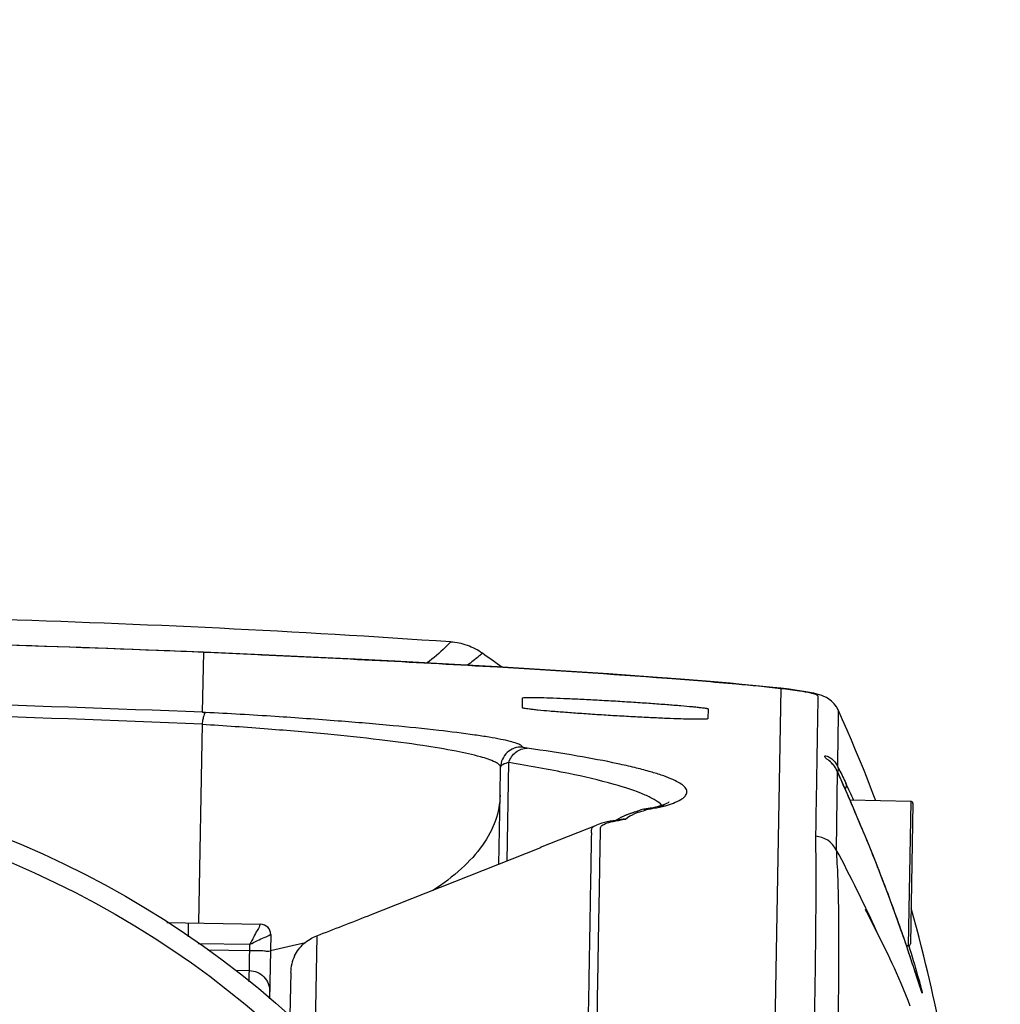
# Model space of a CAD drawing. Header units: millimetres. Extents: x 5828 to 6704, y 123 to 421.
# Tile 229 of 256: x 6452.98 to 6455.35, y 277.12 to 279.51. Entities that reach past the tile are written whole.
import ezdxf

# ---------------------------------------------------------------- set-up
doc = ezdxf.new("R2010")
doc.units = ezdxf.units.MM
doc.layers.add('外形图', color=7, linetype='Continuous')
doc.layers.add('尺寸标注', color=7, linetype='Continuous')
doc.styles.add('微软雅黑', font='msyh.ttc', dxfattribs={"height": 1.5})
doc.dimstyles.new('尺寸标注_1_20比例', dxfattribs={"dimtxt": 1.5, "dimasz": 1.25, "dimexe": 0.5, "dimexo": 0.4, "dimgap": 0.5, "dimtad": 1, "dimdec": 1, "dimlfac": 20, "dimdsep": 46, "dimtxsty": '微软雅黑', "dimcen": 0.09, "dimadec": 0, "dimazin": 0, "dimtp": 0.01, "dimtm": 0.01, "dimtfac": 1, "dimtdec": 1, "dimtofl": 0, "dimtmove": 0, "dimatfit": 3, "dimfxl": 1, "dimtolj": 1, "dimarcsym": 0})

# ---------------------------------------------------------------- blocks, each defined once
blk = doc.blocks.new('*D1094')
at = {"layer": 'Defpoints', "color": 0}
for p in [(6458.0147, 282.1502), (6446.1521, 270.8153), (6458.0147, 270.6863)]:
    blk.add_point(p, dxfattribs=at)
at = {"layer": '尺寸标注', "color": 0, "lineweight": -2}
for p, q in [((6446.1521, 271.2153), (6446.1521, 282.6502)), ((6458.0147, 271.0863), (6458.0147, 282.6502)), ((6447.4021, 282.1502), (6456.7647, 282.1502))]:
    blk.add_line(p, q, dxfattribs=at)
at = {"layer": '尺寸标注', "color": 0}
for points in [[(6447.4021, 282.3585), (6447.4021, 281.9418), (6446.1521, 282.1502)], [(6456.7647, 281.9418), (6456.7647, 282.3585), (6458.0147, 282.1502)]]:
    blk.add_solid(points, dxfattribs=at)
at = {"layer": '尺寸标注', "color": 0, "insert": (6452.2031, 283.4218), "char_height": 1.5, "attachment_point": 5, "style": '微软雅黑'}
blk.add_mtext('\\A1;{\\fAlibaba PuHuiTi 3.0 55 Regular|b0|i0|c134|p18;237.4}', dxfattribs=at)
blk = doc.blocks.new('*D1095')
at = {"layer": 'Defpoints', "color": 0}
for p in [(6458.6099, 287.4405), (6445.5413, 244.9578), (6458.6099, 244.9009)]:
    blk.add_point(p, dxfattribs=at)
at = {"layer": '尺寸标注', "color": 0, "lineweight": -2}
for p, q in [((6445.5413, 245.3578), (6445.5413, 287.9405)), ((6458.6099, 245.3009), (6458.6099, 287.9405)), ((6446.7913, 287.4405), (6457.3599, 287.4405))]:
    blk.add_line(p, q, dxfattribs=at)
at = {"layer": '尺寸标注', "color": 0}
for points in [[(6446.7913, 287.6488), (6446.7913, 287.2322), (6445.5413, 287.4405)], [(6457.3599, 287.2322), (6457.3599, 287.6488), (6458.6099, 287.4405)]]:
    blk.add_solid(points, dxfattribs=at)
at = {"layer": '尺寸标注', "color": 0, "insert": (6451.8537, 288.7121), "char_height": 1.5, "attachment_point": 5, "style": '微软雅黑'}
blk.add_mtext('\\A1;{\\fAlibaba PuHuiTi 3.0 55 Regular|b0|i0|c134|p18;260}', dxfattribs=at)

msp = doc.modelspace()

# ---------------------------------------------------------------- linework, layer by layer
at = {"layer": '外形图', "linetype": 'ByBlock'}
for p, q in [((6453.4224, 277.9775), (6453.4198, 277.8321)), ((6453.5636, 277.9714), (6453.4224, 277.9775)), ((6453.5636, 277.9714), (6453.5635, 277.9714)), ((6453.5635, 277.9714), (6453.5636, 277.9714)), ((6453.6839, 277.9659), (6453.5636, 277.9714)), ((6453.7903, 277.9608), (6453.6839, 277.9659)), ((6453.8859, 277.9559), (6453.7903, 277.9608)), ((6454.0159, 277.9489), (6453.8859, 277.9559)), ((6454.135, 277.9421), (6454.0159, 277.9489)), ((6454.2495, 277.9351), (6454.135, 277.9421)), ((6454.3263, 277.9302), (6454.2495, 277.9351)), ((6454.4035, 277.925), (6454.3263, 277.9302)), ((6454.4781, 277.9198), (6454.4035, 277.925)), ((6454.5786, 277.9123), (6454.4781, 277.9198)), ((6454.5457, 277.9148), (6454.5469, 277.9147)), ((6454.5469, 277.9147), (6454.5458, 277.9148)), ((6454.6406, 277.9073), (6454.5786, 277.9123)), ((6454.8211, 277.8902), (6454.7832, 275.7222)), ((6454.8212, 277.8903), (6454.8211, 277.8902)), ((6454.9037, 277.8777), (6454.9035, 277.8777)), ((6454.9093, 277.8763), (6454.9035, 277.8777)), ((6454.1951, 277.8431), (6454.1956, 277.867)), ((6454.9029, 277.8768), (6454.9031, 277.8767)), ((6453.4274, 277.8318), (6453.4198, 277.8322)), ((6454.6452, 277.8405), (6454.6447, 277.8166)), ((6454.9601, 277.838), (6454.9601, 277.8379)), ((6453.4193, 277.8038), (6453.4109, 277.3213)), ((6454.938, 277.7153), (6454.9378, 277.7155)), ((6454.1412, 277.6313), (6454.1424, 277.6991)), ((6454.158, 277.4714), (6454.1622, 277.7102)), ((6454.9532, 277.6983), (6454.953, 277.6986)), ((6454.9581, 277.6885), (6454.9557, 277.4988)), ((6454.9582, 277.6892), (6454.9581, 277.6885)), ((6454.9582, 277.6893), (6454.9585, 277.6885)), ((6454.9583, 277.689), (6454.9582, 277.6893)), ((6454.9585, 277.6885), (6454.9583, 277.689)), ((6454.9881, 277.621), (6454.9585, 277.6885)), ((6454.9786, 277.6426), (6454.9788, 277.6422)), ((6454.9788, 277.6422), (6454.9786, 277.6426)), ((6454.1383, 277.4636), (6454.1412, 277.6313)), ((6455.0014, 277.59), (6454.9881, 277.621)), ((6455.1363, 277.6163), (6454.989, 277.6188)), ((6455.1363, 277.6163), (6455.1302, 277.2663)), ((6454.4702, 277.5909), (6454.4684, 277.5904)), ((6454.4721, 277.5915), (6454.4702, 277.5909)), ((6454.4998, 277.5988), (6454.4894, 277.5972)), ((6455.1412, 277.6112), (6455.1353, 277.2712)), ((6454.4664, 277.5898), (6454.4642, 277.5891)), ((6454.4684, 277.5904), (6454.4664, 277.5898)), ((6455.0139, 277.5606), (6455.0014, 277.59)), ((6454.2393, 277.5056), (6454.3749, 277.559)), ((6455.0257, 277.5324), (6455.0139, 277.5606)), ((6455.0368, 277.5052), (6455.0257, 277.5324)), ((6454.2392, 277.5033), (6453.8222, 277.3392)), ((6454.2393, 277.5056), (6454.2392, 277.5033)), ((6455.0472, 277.4792), (6455.0368, 277.5052)), ((6455.0571, 277.4542), (6455.0472, 277.4792)), ((6455.0664, 277.4303), (6455.0571, 277.4542)), ((6455.075, 277.4077), (6455.0664, 277.4303)), ((6455.083, 277.3865), (6455.075, 277.4077)), ((6455.0903, 277.3667), (6455.083, 277.3865)), ((6455.097, 277.3483), (6455.0903, 277.3667)), ((6455.1428, 277.3365), (6455.1368, 277.3576)), ((6455.0658, 277.2762), (6455.0295, 277.3481)), ((6455.1051, 277.3257), (6455.097, 277.3483)), ((6455.1499, 277.3107), (6455.1428, 277.3365)), ((6453.3339, 277.3227), (6453.5609, 277.3187)), ((6453.3859, 277.3218), (6453.3853, 277.2879)), ((6455.1124, 277.3051), (6455.1051, 277.3257)), ((6455.119, 277.2861), (6455.1124, 277.3051)), ((6455.1564, 277.2862), (6455.1499, 277.3107)), ((6453.5855, 277.2933), (6453.5827, 277.1374)), ((6453.6972, 277.2906), (6453.6928, 277.0403)), ((6455.1264, 277.2646), (6455.119, 277.2861)), ((6455.1624, 277.2628), (6455.1564, 277.2862)), ((6453.4096, 277.2722), (6453.535, 277.27)), ((6453.5335, 277.1791), (6453.535, 277.27)), ((6455.0735, 277.2607), (6455.0658, 277.2762)), ((6455.1302, 277.2663), (6455.1257, 277.2664)), ((6455.134, 277.2418), (6455.1264, 277.2646)), ((6455.168, 277.2408), (6455.1624, 277.2628)), ((6453.4334, 277.2567), (6453.5348, 277.255)), ((6455.173, 277.2202), (6455.168, 277.2408)), ((6455.1776, 277.2013), (6455.173, 277.2202)), ((6453.5008, 277.2068), (6453.5339, 277.2062)), ((6453.6339, 277.2012), (6453.632, 277.0974)), ((6455.1815, 277.1844), (6455.1776, 277.2013)), ((6455.1596, 277.1638), (6455.1584, 277.1673)), ((6455.1607, 277.1604), (6455.1596, 277.1638)), ((6455.1862, 277.1635), (6455.1815, 277.1844)), ((6455.1899, 277.1472), (6455.1862, 277.1635)), ((6455.1613, 277.1587), (6455.1607, 277.1604)), ((6455.1617, 277.1574), (6455.1613, 277.1587)), ((6455.162, 277.1567), (6455.1617, 277.1574)), ((6455.1622, 277.1561), (6455.162, 277.1567)), ((6455.1624, 277.1556), (6455.1622, 277.1561)), ((6455.1936, 277.1301), (6455.1899, 277.1472))]:
    msp.add_line(p, q, dxfattribs=at)
for points in [[(6453.4224, 277.9775), (6453.3294, 277.9812), (6453.2299, 277.9851), (6453.1254, 277.9889), (6453.0159, 277.9927), (6452.9016, 277.9964), (6452.8226, 277.9988)], [(6454.8211, 277.8903), (6454.8018, 277.8924), (6454.778, 277.8949), (6454.7528, 277.8974), (6454.7265, 277.8999), (6454.6989, 277.9024), (6454.6406, 277.9073)], [(6454.9036, 277.8777), (6454.8912, 277.8803), (6454.8769, 277.8828), (6454.8606, 277.8853), (6454.8419, 277.8878), (6454.8212, 277.8903)], [(6454.9601, 277.8379), (6454.9563, 277.845), (6454.9507, 277.8526), (6454.9443, 277.8591), (6454.9378, 277.8641), (6454.9316, 277.8679), (6454.9258, 277.8707), (6454.9203, 277.8729), (6454.9149, 277.8747), (6454.9093, 277.8763)], [(6455.0512, 277.6178), (6455.0467, 277.6299), (6455.0386, 277.6511), (6455.0301, 277.6728), (6455.0213, 277.6949), (6455.0121, 277.7175), (6455.0026, 277.7407), (6454.9925, 277.7644), (6454.982, 277.7887), (6454.9711, 277.8137), (6454.9601, 277.838)], [(6454.9585, 277.6885), (6454.9564, 277.6929), (6454.9539, 277.6973), (6454.9512, 277.7012), (6454.9486, 277.7046), (6454.9462, 277.7075), (6454.9439, 277.7099), (6454.9419, 277.7118), (6454.9402, 277.7134), (6454.938, 277.7153)], [(6454.4754, 277.5924), (6454.4746, 277.5922), (6454.4739, 277.592), (6454.4721, 277.5915)], [(6454.5243, 277.6039), (6454.5215, 277.6031), (6454.5173, 277.6021), (6454.5117, 277.6009), (6454.5049, 277.5997), (6454.4998, 277.5988)], [(6454.5509, 277.6144), (6454.551, 277.6145), (6454.5504, 277.6141), (6454.5482, 277.6129), (6454.5446, 277.6112), (6454.5394, 277.609), (6454.5326, 277.6065), (6454.5243, 277.6039)], [(6454.4346, 277.5724), (6454.4207, 277.5703), (6454.4082, 277.5681), (6454.3975, 277.5658), (6454.3879, 277.5633), (6454.3792, 277.5606), (6454.3749, 277.559)], [(6454.4642, 277.5891), (6454.4631, 277.5888), (6454.4619, 277.5884), (6454.4607, 277.588), (6454.4595, 277.5876), (6454.4583, 277.5872), (6454.4571, 277.5868), (6454.4558, 277.5864), (6454.4545, 277.5859), (6454.4532, 277.5854), (6454.4519, 277.585), (6454.4505, 277.5845), (6454.4492, 277.5839), (6454.4478, 277.5834), (6454.4464, 277.5828), (6454.4451, 277.5823), (6454.4437, 277.5817), (6454.4423, 277.5811), (6454.4409, 277.5805), (6454.4395, 277.5799), (6454.4381, 277.5792), (6454.4367, 277.5786), (6454.4353, 277.5779), (6454.4339, 277.5772), (6454.4325, 277.5765), (6454.4311, 277.5757), (6454.4297, 277.5749), (6454.4282, 277.5742), (6454.4268, 277.5733), (6454.4254, 277.5725), (6454.424, 277.5716), (6454.4226, 277.5708), (6454.4222, 277.5705)], [(6455.0295, 277.3481), (6455.0266, 277.3538), (6455.0265, 277.3541)], [(6455.135, 277.12), (6455.1297, 277.1339), (6455.1243, 277.1478), (6455.1187, 277.1615), (6455.1131, 277.1749), (6455.1074, 277.188), (6455.1019, 277.2005), (6455.0965, 277.2123), (6455.0914, 277.2234), (6455.0866, 277.2337), (6455.082, 277.2433), (6455.0735, 277.2607)], [(6455.1424, 277.2164), (6455.1415, 277.2193), (6455.134, 277.2418)], [(6455.1584, 277.1673), (6455.154, 277.181), (6455.1534, 277.1826), (6455.1529, 277.1843), (6455.1523, 277.1861), (6455.1517, 277.1879), (6455.1424, 277.2164)], [(6455.1625, 277.1552), (6455.1625, 277.1552), (6455.1625, 277.1553), (6455.1624, 277.1555), (6455.1624, 277.1556)], [(6455.1999, 277.0999), (6455.1988, 277.1055), (6455.1986, 277.1064), (6455.1984, 277.1073), (6455.1982, 277.1084), (6455.1936, 277.1301)]]:
    msp.add_lwpolyline(points, dxfattribs=at)
for radius in [2.325, 2.275, 1.825, 1.825, 1.775]:
    msp.add_circle((6452.0766, 275.3693), radius, dxfattribs=at)
for centre, radius, start, end in [((6452.1003, 250.2624), 27.8066, 86.03834, 88.34867), ((6451.1941, 223.8165), 54.2068, 87.75911, 88.27843), ((6451.3067, 226.7523), 51.2688, 87.63499, 87.75655), ((6451.6476, 234.9654), 43.0486, 87.44926, 87.63724), ((6450.991, 273.5594), 5.3994, 54.25, 54.866), ((6454.8905, 277.8202), 0.0589, 77.2576, 86.1728), ((6451.2121, 223.551), 54.326, 87.67061, 89.04209), ((6451.2135, 223.5817), 54.2669, 87.6704, 89.04216), ((6454.1924, 277.698), 0.05, 86.8512, 178.7077), ((6454.8735, 277.6366), 0.1016, 50.2356, 50.8493), ((6454.8972, 277.6618), 0.0669, 29.6282, 33.0503), ((6454.8977, 277.6621), 0.0663, 28.4692, 29.625), ((6454.898, 277.6622), 0.066, 24.8595, 28.4713), ((6454.8984, 277.6624), 0.0655, 24.1748, 24.8563), ((6454.937, 277.6934), 0.0232, 343.2111, 346.9653), ((6454.9373, 277.6934), 0.0229, 346.9715, 347.9924), ((6452.7017, 276.5849), 2.5183, 24.2371, 25.2727), ((6455.1362, 277.6113), 0.005, 359, 89), ((6454.4965, 277.5493), 0.0484, 115.9933, 118.319), ((6454.4966, 277.5489), 0.0488, 98.5035, 115.9299), ((6454.516, 277.0455), 0.532, 97.6943, 98.8023), ((6454.4412, 277.5238), 0.049, 85.8358, 97.7419), ((6454.9015, 277.4709), 0.061, 27.2694, 86.135), ((6452.2921, 276.0598), 3.0275, 24.1855, 28.3799), ((6448.4249, 291.0457), 14.7309, 290.97168, 291.4934), ((6453.5605, 277.2937), 0.025, 359, 89), ((6453.2641, 278.8687), 1.6451, 281.2464, 284.2623), ((6455.1303, 277.2713), 0.005, 269, 359), ((6453.7338, 277.1994), 0.1, 154.6326, 179)]:
    msp.add_arc(centre, radius, start, end, dxfattribs=at)
for points, knots in [([(6454.0213, 278.0025), (6454.0171, 277.998), (6453.9993, 277.9798), (6453.9799, 277.9633), (6453.9644, 277.9517)], [0, 0, 0, 0, 0.241027, 1, 1, 1, 1]), ([(6454.0984, 277.9751), (6454.0927, 277.9791), (6454.081, 277.9863), (6454.0557, 277.9973), (6454.0352, 278.0016), (6454.0214, 278.0025)], [0, 0, 0, 0, 0.249752, 0.499931, 1, 1, 1, 1]), ([(6454.0982, 277.9752), (6454.0954, 277.9727), (6454.0837, 277.9627), (6454.0717, 277.9532), (6454.0623, 277.9463)], [0, 0, 0, 0, 0.24467, 1, 1, 1, 1]), ([(6453.5636, 277.9714), (6453.7542, 277.9629), (6454.0818, 277.9463), (6454.409, 277.9251), (6454.5457, 277.9148)], [0, 0, 0, 0, 0.581863, 1, 1, 1, 1]), ([(6454.5469, 277.9147), (6454.6026, 277.9105), (6454.694, 277.9031), (6454.7853, 277.8943), (6454.8211, 277.8902)], [0, 0, 0, 0, 0.608136, 1, 1, 1, 1]), ([(6454.8212, 277.8902), (6454.8364, 277.8884), (6454.8609, 277.8853), (6454.8853, 277.8812), (6454.8944, 277.8791)], [0, 0, 0, 0, 0.621333, 1, 1, 1, 1]), ([(6454.8944, 277.8791), (6454.8952, 277.8789), (6454.8981, 277.8782), (6454.9009, 277.8774), (6454.9029, 277.8768)], [0, 0, 0, 0, 0.288251, 1, 1, 1, 1]), ([(6454.1956, 277.867), (6454.1956, 277.8674), (6454.1977, 277.8676), (6454.2004, 277.868), (6454.2061, 277.8681), (6454.2133, 277.8682), (6454.2228, 277.8681), (6454.2391, 277.8679), (6454.2636, 277.8672), (6454.2972, 277.8659), (6454.3356, 277.8642), (6454.3773, 277.862), (6454.4206, 277.8596), (6454.4639, 277.8569), (6454.5055, 277.8541), (6454.5438, 277.8513), (6454.5774, 277.8486), (6454.6018, 277.8464), (6454.618, 277.8448), (6454.6275, 277.8437), (6454.6347, 277.8428), (6454.6404, 277.842), (6454.6431, 277.8412), (6454.6452, 277.8409), (6454.6452, 277.8405)], [0, 0, 0, 0, 0.002643, 0.009889, 0.021818, 0.038338, 0.059296, 0.084497, 0.146615, 0.222307, 0.308655, 0.402335, 0.499744, 0.597143, 0.690801, 0.777135, 0.852842, 0.915027, 0.940282, 0.961309, 0.977909, 0.989927, 0.997269, 1, 1, 1, 1]), ([(6454.9031, 277.8767), (6454.9049, 277.8761), (6454.9076, 277.8751), (6454.9113, 277.8723), (6454.9111, 277.868), (6454.9108, 277.8636), (6454.911, 277.8569), (6454.9106, 277.8477), (6454.9105, 277.8304), (6454.9099, 277.8045), (6454.9094, 277.7676), (6454.9086, 277.7225), (6454.9077, 277.6681), (6454.9066, 277.6035), (6454.9059, 277.5569), (6454.9056, 277.5317)], [0, 0, 0, 0, 0.016203, 0.025257, 0.037363, 0.050148, 0.063905, 0.094337, 0.129024, 0.212482, 0.316996, 0.445286, 0.600071, 0.784123, 1, 1, 1, 1]), ([(6453.4274, 277.8318), (6453.4264, 277.8316), (6453.4246, 277.8285), (6453.4228, 277.8231), (6453.4212, 277.8162), (6453.4202, 277.8095), (6453.4195, 277.8057), (6453.4194, 277.8038)], [0, 0, 0, 0, 0.104539, 0.31048, 0.615085, 0.799003, 1, 1, 1, 1]), ([(6453.4201, 277.8321), (6453.4212, 277.8323), (6453.4237, 277.8318), (6453.4262, 277.8319), (6453.4274, 277.8318)], [0, 0, 0, 0, 0.471441, 1, 1, 1, 1]), ([(6454.1951, 277.7479), (6454.1949, 277.7498), (6454.1899, 277.7537), (6454.1799, 277.7575), (6454.1635, 277.7623), (6454.1412, 277.7671), (6454.1126, 277.7722), (6454.0625, 277.7799), (6453.985, 277.7895), (6453.8746, 277.8007), (6453.7424, 277.8118), (6453.5909, 277.8225), (6453.4837, 277.8288), (6453.4274, 277.8318)], [0, 0, 0, 0, 0.007275, 0.021347, 0.043061, 0.072584, 0.109949, 0.155135, 0.268709, 0.412411, 0.584496, 0.781942, 1, 1, 1, 1]), ([(6454.6447, 277.8166), (6454.6447, 277.8161), (6454.6426, 277.8158), (6454.6399, 277.8154), (6454.6342, 277.8152), (6454.627, 277.8151), (6454.6175, 277.8151), (6454.6012, 277.8154), (6454.5767, 277.816), (6454.5431, 277.8173), (6454.5047, 277.8191), (6454.463, 277.8212), (6454.4197, 277.8236), (6454.3764, 277.8263), (6454.3348, 277.8291), (6454.2965, 277.8319), (6454.2629, 277.8346), (6454.2385, 277.8368), (6454.2223, 277.8385), (6454.2128, 277.8396), (6454.2056, 277.8406), (6454.1999, 277.8414), (6454.1972, 277.8422), (6454.1951, 277.8427), (6454.1951, 277.8431)], [0, 0, 0, 0, 0.002735, 0.010003, 0.021937, 0.038454, 0.059407, 0.084599, 0.146698, 0.222366, 0.308689, 0.402341, 0.49972, 0.59709, 0.690718, 0.777024, 0.852706, 0.914872, 0.940121, 0.961148, 0.977754, 0.989788, 0.997165, 1, 1, 1, 1]), ([(6454.9601, 277.8379), (6454.9608, 277.8364), (6454.96, 277.8329), (6454.9604, 277.8277), (6454.9602, 277.8222), (6454.9601, 277.8138), (6454.9599, 277.8022), (6454.9597, 277.7867), (6454.9594, 277.769), (6454.959, 277.7405), (6454.9586, 277.7179), (6454.9584, 277.7019)], [0, 0, 0, 0, 0.036013, 0.073891, 0.114712, 0.15876, 0.257454, 0.371032, 0.500836, 0.648111, 1, 1, 1, 1]), ([(6454.1424, 277.6991), (6454.1422, 277.7014), (6454.1382, 277.7066), (6454.1221, 277.7158), (6454.0867, 277.7268), (6454.0277, 277.7397), (6453.9459, 277.7532), (6453.8421, 277.7667), (6453.7175, 277.7799), (6453.5743, 277.7922), (6453.4727, 277.7992), (6453.4193, 277.8025)], [0, 0, 0, 0, 0.009274, 0.024357, 0.076211, 0.15847, 0.271238, 0.41391, 0.585046, 0.781919, 1, 1, 1, 1]), ([(6454.1622, 277.7102), (6454.1653, 277.72), (6454.1767, 277.738), (6454.1973, 277.7454), (6454.2069, 277.7451)], [0, 0, 0, 0, 0.518248, 1, 1, 1, 1]), ([(6454.2069, 277.7451), (6454.2052, 277.7453), (6454.2023, 277.7457), (6454.1985, 277.7465), (6454.1965, 277.7471), (6454.1952, 277.7476), (6454.1951, 277.7479)], [0, 0, 0, 0, 0.422183, 0.727959, 0.918549, 1, 1, 1, 1]), ([(6454.5418, 277.6058), (6454.5546, 277.6097), (6454.5717, 277.6154), (6454.5888, 277.6273), (6454.5947, 277.6364), (6454.593, 277.6464), (6454.5849, 277.655), (6454.5721, 277.6634), (6454.5537, 277.672), (6454.5299, 277.6808), (6454.5005, 277.6897), (6454.4655, 277.6988), (6454.4076, 277.7119), (6454.3209, 277.728), (6454.2474, 277.7393), (6454.2069, 277.7451)], [0, 0, 0, 0, 0.0849, 0.112003, 0.131523, 0.149173, 0.172074, 0.204001, 0.246384, 0.29983, 0.364649, 0.441029, 0.529099, 0.740677, 1, 1, 1, 1]), ([(6454.9376, 277.7154), (6454.9356, 277.717), (6454.9325, 277.7194), (6454.9288, 277.7221), (6454.9272, 277.7248), (6454.9286, 277.7268), (6454.9319, 277.7262), (6454.9373, 277.7243), (6454.9418, 277.7214), (6454.9445, 277.7193)], [0, 0, 0, 0, 0.229751, 0.343527, 0.431465, 0.464614, 0.532142, 0.696037, 1, 1, 1, 1]), ([(6454.953, 277.6986), (6454.9519, 277.7004), (6454.9476, 277.7062), (6454.9424, 277.7114), (6454.9384, 277.7147)], [0, 0, 0, 0, 0.29678, 1, 1, 1, 1]), ([(6454.9445, 277.7193), (6454.9457, 277.7183), (6454.9513, 277.7134), (6454.9558, 277.7072), (6454.9584, 277.7019)], [0, 0, 0, 0, 0.214861, 1, 1, 1, 1]), ([(6454.1622, 277.7102), (6454.1572, 277.709), (6454.1501, 277.7073), (6454.1426, 277.7017), (6454.1424, 277.6991)], [0, 0, 0, 0, 0.661854, 1, 1, 1, 1]), ([(6454.5331, 277.6066), (6454.5285, 277.6115), (6454.5154, 277.6208), (6454.4773, 277.6395), (6454.407, 277.6616), (6454.2965, 277.6871), (6454.2108, 277.7023), (6454.1622, 277.7102)], [0, 0, 0, 0, 0.051885, 0.122967, 0.327618, 0.619245, 1, 1, 1, 1]), ([(6454.9584, 277.7019), (6454.9598, 277.6992), (6454.9668, 277.6853), (6454.9736, 277.6713), (6454.9789, 277.66)], [0, 0, 0, 0, 0.199832, 1, 1, 1, 1]), ([(6454.9786, 277.6426), (6454.9767, 277.647), (6454.9699, 277.6624), (6454.9632, 277.6777), (6454.9585, 277.6885)], [0, 0, 0, 0, 0.29198, 1, 1, 1, 1]), ([(6454.9789, 277.66), (6454.9794, 277.659), (6454.9806, 277.6544), (6454.9789, 277.6494), (6454.977, 277.6463)], [0, 0, 0, 0, 0.23005, 1, 1, 1, 1]), ([(6455.1623, 277.1558), (6455.1594, 277.1638), (6455.1522, 277.1868), (6455.1305, 277.2531), (6455.093, 277.3619), (6455.0393, 277.5013), (6454.9987, 277.5968), (6454.9788, 277.6422)], [0, 0, 0, 0, 0.049411, 0.138682, 0.402179, 0.71348, 1, 1, 1, 1]), ([(6454.1412, 277.6313), (6454.1409, 277.6105), (6454.1326, 277.5672), (6454.0993, 277.5062), (6454.0468, 277.4491), (6454.0029, 277.4164), (6453.9785, 277.4006)], [0, 0, 0, 0, 0.212537, 0.442511, 0.702691, 1, 1, 1, 1]), ([(6454.5, 277.5976), (6454.495, 277.5946), (6454.4833, 277.592), (6454.4643, 277.5852), (6454.4511, 277.5784), (6454.4447, 277.5727)], [0, 0, 0, 0, 0.286786, 0.579955, 1, 1, 1, 1]), ([(6454.4894, 277.5972), (6454.4921, 277.5976), (6454.4956, 277.5978), (6454.4992, 277.5977), (6454.5, 277.5976)], [0, 0, 0, 0, 0.765079, 1, 1, 1, 1]), ([(6454.5, 277.5976), (6454.5041, 277.5982), (6454.5181, 277.6004), (6454.5322, 277.6029), (6454.5418, 277.6058)], [0, 0, 0, 0, 0.293236, 1, 1, 1, 1]), ([(6454.3542, 275.8321), (6454.3564, 275.9571), (6454.361, 276.1979), (6454.366, 276.492), (6454.3698, 276.7108), (6454.3724, 276.8595), (6454.3748, 276.9962), (6454.377, 277.1198), (6454.3788, 277.2294), (6454.3805, 277.324), (6454.3817, 277.3932), (6454.3826, 277.4405), (6454.3831, 277.4699), (6454.3835, 277.495), (6454.3838, 277.5158), (6454.3843, 277.5325), (6454.3844, 277.5446), (6454.3838, 277.5553), (6454.3948, 277.5627), (6454.4116, 277.5671), (6454.426, 277.5699), (6454.4345, 277.5712)], [0, 0, 0, 0, 0.211211, 0.406901, 0.496996, 0.580973, 0.65816, 0.727961, 0.789818, 0.84326, 0.887854, 0.906724, 0.923258, 0.937413, 0.949174, 0.958544, 0.965403, 0.970041, 0.975411, 0.985431, 1, 1, 1, 1]), ([(6454.3346, 275.921), (6454.3367, 276.0342), (6454.3408, 276.2525), (6454.3461, 276.5649), (6454.351, 276.8446), (6454.3547, 277.0538), (6454.3572, 277.1994), (6454.3588, 277.2905), (6454.3601, 277.3686), (6454.3611, 277.4253), (6454.3618, 277.4638), (6454.3622, 277.4875), (6454.3625, 277.5075), (6454.3628, 277.524), (6454.3632, 277.5354), (6454.363, 277.5427), (6454.3629, 277.5469), (6454.3635, 277.5506), (6454.3656, 277.554), (6454.3696, 277.5567), (6454.3729, 277.5582), (6454.3749, 277.559)], [0, 0, 0, 0, 0.20667, 0.398339, 0.569983, 0.717054, 0.780128, 0.835661, 0.883283, 0.922677, 0.939205, 0.953576, 0.965769, 0.975792, 0.983595, 0.986613, 0.989106, 0.99124, 0.993388, 0.996169, 1, 1, 1, 1]), ([(6454.9056, 277.5317), (6454.9053, 277.5124), (6454.9064, 277.4709), (6454.9059, 277.3981), (6454.9055, 277.2575), (6454.902, 277.0842), (6454.8996, 276.8805), (6454.8972, 276.764), (6454.8965, 276.7024)], [0, 0, 0, 0, 0.069771, 0.150386, 0.263094, 0.578487, 0.777205, 1, 1, 1, 1]), ([(6454.9557, 277.4988), (6454.9558, 277.4934), (6454.9568, 277.477), (6454.9588, 277.4415), (6454.9605, 277.384), (6454.9615, 277.3024), (6454.9613, 277.1971), (6454.9595, 277.0693), (6454.9584, 276.9204), (6454.9565, 276.8144), (6454.9555, 276.7582)], [0, 0, 0, 0, 0.021846, 0.066662, 0.144095, 0.254491, 0.397217, 0.570555, 0.772396, 1, 1, 1, 1]), ([(6453.5609, 277.3187), (6453.5593, 277.3187), (6453.5583, 277.3106), (6453.5513, 277.303), (6453.5442, 277.2868), (6453.5382, 277.276), (6453.535, 277.27)], [0, 0, 0, 0, 0.085042, 0.313108, 0.634306, 1, 1, 1, 1]), ([(6453.535, 277.27), (6453.5412, 277.273), (6453.5523, 277.2779), (6453.5691, 277.2871), (6453.5768, 277.2879), (6453.5855, 277.2948), (6453.5855, 277.2933)], [0, 0, 0, 0, 0.36726, 0.689864, 0.917781, 1, 1, 1, 1]), ([(6453.6435, 277.2423), (6453.6489, 277.2532), (6453.6643, 277.2732), (6453.6858, 277.2862), (6453.6972, 277.2906)], [0, 0, 0, 0, 0.499872, 1, 1, 1, 1]), ([(6455.1312, 277.2663), (6455.1387, 277.2424), (6455.1496, 277.2057), (6455.1601, 277.1688), (6455.1631, 277.1559)], [0, 0, 0, 0, 0.653976, 1, 1, 1, 1]), ([(6453.5348, 277.255), (6453.5412, 277.2549), (6453.5525, 277.2543), (6453.5693, 277.255), (6453.5769, 277.2524), (6453.5848, 277.2545), (6453.5848, 277.2532)], [0, 0, 0, 0, 0.382563, 0.706855, 0.923605, 1, 1, 1, 1]), ([(6453.5339, 277.2062), (6453.5467, 277.206), (6453.573, 277.195), (6453.5833, 277.1683), (6453.5831, 277.1557)], [0, 0, 0, 0, 0.501228, 1, 1, 1, 1]), ([(6455.1635, 277.1525), (6455.1634, 277.1527), (6455.163, 277.1538), (6455.1626, 277.1549), (6455.1623, 277.1558)], [0, 0, 0, 0, 0.177226, 1, 1, 1, 1]), ([(6455.1631, 277.1559), (6455.1633, 277.1551), (6455.1635, 277.1538), (6455.164, 277.1526), (6455.1638, 277.1514), (6455.1636, 277.1522), (6455.1635, 277.1525)], [0, 0, 0, 0, 0.493776, 0.772401, 0.840558, 1, 1, 1, 1])]:
    msp.add_open_spline(points, degree=3, knots=knots, dxfattribs=at)
for points in [[(6454.9584, 277.7019), (6454.9602, 277.6979), (6454.9607, 277.693), (6454.9598, 277.6886)], [(6454.5243, 277.6039), (6454.5299, 277.6056), (6454.5359, 277.6062), (6454.5418, 277.6058)]]:
    msp.add_open_spline(points, degree=3, dxfattribs=at)

# ---------------------------------------------------------------- dimensions: what is measured, and where the dimension line sits
at = {"layer": '尺寸标注'}
for base, p1, p2, text, picture, middle in [((6458.6099, 287.4405), (6445.5413, 244.9578), (6458.6099, 244.9009), '{\\fAlibaba PuHuiTi 3.0 55 Regular|b0|i0|c134|p18;260}', '*D1095', (6451.8537, 287.4405)), ((6458.0147, 282.1502), (6446.1521, 270.8153), (6458.0147, 270.6863), '{\\fAlibaba PuHuiTi 3.0 55 Regular|b0|i0|c134|p18;237.4}', '*D1094', (6452.2031, 282.1502))]:
    dim = msp.add_linear_dim(base=base, p1=p1, p2=p2, text=text, dimstyle='尺寸标注_1_20比例', dxfattribs=at)
    dim.commit()
    dim.dimension.update_dxf_attribs({"geometry": picture, "text_midpoint": middle, "dimtype": 160})

doc.saveas('drawing.dxf')
